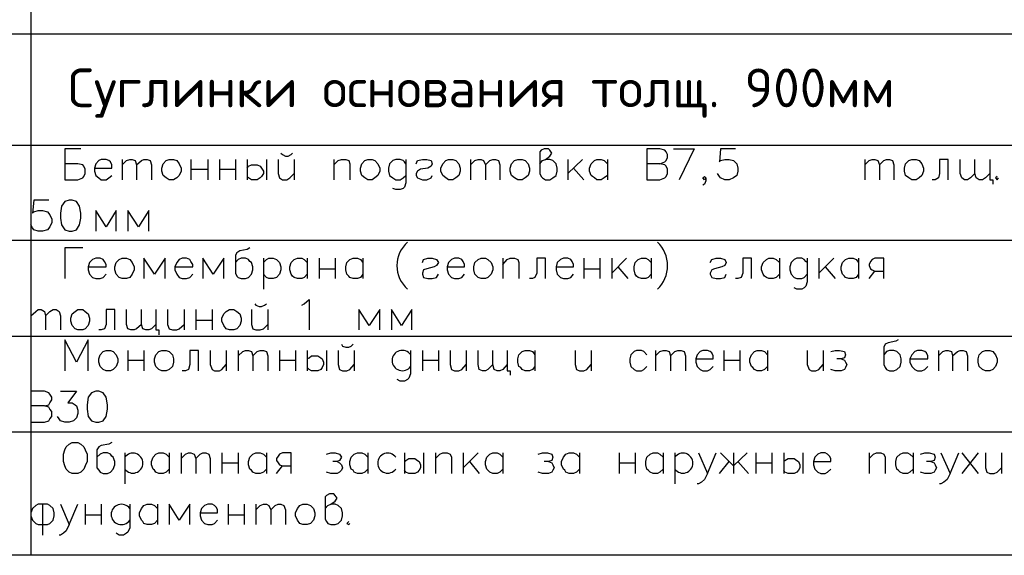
# Model space of a CAD drawing. Header units: millimetres. Extents: x -2765404 to 11272, y -239948 to 1313256.
# Tile 73 of 85: x -117608 to -110000, y -32438 to -28295. Entities that reach past the tile are written whole.
import ezdxf

# ---------------------------------------------------------------- set-up
doc = ezdxf.new("R2010")
doc.units = ezdxf.units.MM
doc.layers.add('PDF _0', color=7, linetype='Continuous')
doc.layers.add('PDF _Текст', color=7, linetype='Continuous')
doc.styles.add('PDF ISOCPEUR', font='isocpeur.ttf')

msp = doc.modelspace()

# ---------------------------------------------------------------- linework, layer by layer
at = {"layer": 'PDF _0', "lineweight": 25}
msp.add_line((-106885.2, -32438.1), (-119071.7, -32438.1), dxfattribs=at)
for points in [[(-117522.7, -25302.1), (-117522.7, -32438.1)], [(-119071.7, -28404.9), (-106885.2, -28404.9)], [(-119071.7, -29265.4), (-106885.2, -29265.4)], [(-117135.4, -29294.1), (-117259.8, -29294.1), (-117259.8, -29533.1), (-117159.4, -29533.1), (-117121.1, -29518.8), (-117111.5, -29509.2), (-117102, -29485.3), (-117102, -29451.9), (-117111.5, -29428), (-117121.1, -29418.4), (-117159.4, -29408.8), (-117259.8, -29408.8)], [(-115591.2, -29327.6), (-115576.9, -29337.1), (-115553, -29351.5), (-115533.9, -29351.5), (-115510, -29337.1), (-115500.4, -29327.6)], [(-113588, -29408.8), (-113568.9, -29384.9), (-113545, -29375.4), (-113511.5, -29351.5), (-113497.2, -29327.6), (-113511.5, -29303.7), (-113521.1, -29294.1), (-113554.6, -29294.1), (-113578.5, -29303.7), (-113588, -29318), (-113588, -29485.3), (-113578.5, -29509.2), (-113568.9, -29518.8), (-113545, -29533.1), (-113511.5, -29533.1), (-113487.6, -29518.8), (-113463.7, -29499.7), (-113454.2, -29466.2), (-113454.2, -29442.3), (-113463.7, -29408.8), (-113487.6, -29384.9), (-113511.5, -29375.4), (-113545, -29375.4)], [(-112660.5, -29408.8), (-112622.3, -29394.5), (-112612.7, -29384.9), (-112603.2, -29361), (-112603.2, -29337.1), (-112612.7, -29318), (-112622.3, -29303.7), (-112660.5, -29294.1), (-112760.9, -29294.1), (-112760.9, -29533.1), (-112660.5, -29533.1), (-112622.3, -29518.8), (-112612.7, -29509.2), (-112603.2, -29485.3), (-112603.2, -29451.9), (-112612.7, -29428), (-112622.3, -29418.4), (-112660.5, -29408.8), (-112760.9, -29408.8)], [(-112555.4, -29294.1), (-112397.6, -29294.1), (-112512.3, -29533.1)], [(-112077.3, -29294.1), (-112192, -29294.1), (-112201.6, -29394.5), (-112192, -29384.9), (-112158.6, -29375.4), (-112125.1, -29375.4), (-112091.6, -29384.9), (-112067.7, -29408.8), (-112058.2, -29442.3), (-112058.2, -29466.2), (-112067.7, -29499.7), (-112091.6, -29518.8), (-112125.1, -29533.1), (-112158.6, -29533.1), (-112192, -29518.8), (-112201.6, -29509.2), (-112215.9, -29485.3)], [(-117030.3, -29442.3), (-116896.4, -29442.3), (-116896.4, -29418.4), (-116906, -29394.5), (-116920.3, -29384.9), (-116939.4, -29375.4), (-116977.7, -29375.4), (-116996.8, -29384.9), (-117020.7, -29408.8), (-117030.3, -29442.3), (-117030.3, -29466.2), (-117020.7, -29499.7), (-116996.8, -29518.8), (-116977.7, -29533.1), (-116939.4, -29533.1), (-116920.3, -29518.8), (-116896.4, -29499.7)], [(-116815.1, -29375.4), (-116815.1, -29533.1)], [(-116815.1, -29418.4), (-116781.7, -29384.9), (-116757.8, -29375.4), (-116738.6, -29375.4), (-116714.7, -29384.9), (-116705.2, -29418.4), (-116705.2, -29533.1)], [(-116705.2, -29418.4), (-116666.9, -29384.9), (-116647.8, -29375.4), (-116623.9, -29375.4), (-116600, -29384.9), (-116590.4, -29418.4), (-116590.4, -29533.1)], [(-116284.5, -29375.4), (-116284.5, -29533.1)], [(-116155.4, -29375.4), (-116155.4, -29533.1)], [(-116064.5, -29375.4), (-116064.5, -29533.1)], [(-115940.2, -29375.4), (-115940.2, -29533.1)], [(-115849.4, -29375.4), (-115849.4, -29533.1)], [(-115849.4, -29442.3), (-115839.8, -29428), (-115815.9, -29418.4), (-115782.5, -29418.4), (-115772.9, -29418.4), (-115749, -29428), (-115739.4, -29442.3), (-115725.1, -29466.2), (-115725.1, -29485.3), (-115739.4, -29509.2), (-115749, -29518.8), (-115772.9, -29533.1), (-115815.9, -29533.1), (-115839.8, -29518.8), (-115849.4, -29509.2)], [(-115701.2, -29375.4), (-115701.2, -29533.1)], [(-115610.3, -29375.4), (-115610.3, -29485.3), (-115600.8, -29518.8), (-115576.9, -29533.1), (-115543.4, -29533.1), (-115519.5, -29518.8), (-115486, -29485.3)], [(-115486, -29375.4), (-115486, -29533.1)], [(-115180.1, -29375.4), (-115180.1, -29533.1)], [(-115180.1, -29418.4), (-115146.6, -29384.9), (-115122.7, -29375.4), (-115089.2, -29375.4), (-115065.3, -29384.9), (-115055.8, -29408.8), (-115055.8, -29533.1)], [(-114625.5, -29408.8), (-114635.1, -29394.5), (-114644.6, -29384.9), (-114668.5, -29375.4), (-114702, -29375.4), (-114725.9, -29384.9), (-114749.8, -29408.8), (-114759.4, -29442.3), (-114759.4, -29466.2), (-114749.8, -29499.7), (-114725.9, -29518.8), (-114702, -29533.1), (-114668.5, -29533.1), (-114644.6, -29518.8), (-114625.5, -29499.7)], [(-114625.5, -29375.4), (-114625.5, -29557), (-114635.1, -29590.5), (-114644.6, -29600.1), (-114668.5, -29609.6), (-114702, -29609.6), (-114725.9, -29600.1)], [(-114544.2, -29408.8), (-114534.7, -29384.9), (-114496.4, -29375.4), (-114462.9, -29375.4), (-114429.5, -29384.9), (-114419.9, -29408.8), (-114429.5, -29428), (-114453.4, -29442.3), (-114510.7, -29451.9), (-114534.7, -29466.2), (-114544.2, -29485.3), (-114544.2, -29499.7), (-114534.7, -29518.8), (-114496.4, -29533.1), (-114462.9, -29533.1), (-114429.5, -29518.8), (-114419.9, -29499.7)], [(-114123.5, -29375.4), (-114123.5, -29533.1)], [(-114123.5, -29418.4), (-114090, -29384.9), (-114066.1, -29375.4), (-114042.2, -29375.4), (-114023.1, -29384.9), (-114008.8, -29418.4), (-114008.8, -29533.1)], [(-114008.8, -29418.4), (-113975.3, -29384.9), (-113951.4, -29375.4), (-113932.3, -29375.4), (-113908.4, -29384.9), (-113898.8, -29418.4), (-113898.8, -29533.1)], [(-113372.9, -29375.4), (-113372.9, -29533.1)], [(-113258.2, -29375.4), (-113372.9, -29485.3)], [(-113329.9, -29442.3), (-113248.6, -29533.1)], [(-113066.9, -29499.7), (-113090.8, -29518.8), (-113114.7, -29533.1), (-113148.2, -29533.1), (-113167.3, -29518.8), (-113181.7, -29509.2), (-113191.2, -29499.7), (-113205.6, -29466.2), (-113205.6, -29442.3), (-113191.2, -29408.8), (-113167.3, -29384.9), (-113148.2, -29375.4), (-113114.7, -29375.4), (-113090.8, -29384.9), (-113066.9, -29408.8)], [(-113066.9, -29375.4), (-113066.9, -29533.1)], [(-111078.1, -29375.4), (-111078.1, -29533.1)], [(-111078.1, -29418.4), (-111044.6, -29384.9), (-111020.7, -29375.4), (-111001.6, -29375.4), (-110977.7, -29384.9), (-110963.3, -29418.4), (-110963.3, -29533.1)], [(-110963.3, -29418.4), (-110929.9, -29384.9), (-110910.7, -29375.4), (-110886.8, -29375.4), (-110862.9, -29384.9), (-110853.4, -29418.4), (-110853.4, -29533.1)], [(-110432.7, -29533.1), (-110432.7, -29375.4), (-110499.6, -29375.4), (-110499.6, -29485.3), (-110509.2, -29518.8), (-110533.1, -29533.1), (-110557, -29533.1)], [(-110227.1, -29485.3), (-110260.5, -29518.8), (-110284.5, -29533.1), (-110308.4, -29533.1), (-110327.5, -29518.8), (-110341.8, -29485.3), (-110341.8, -29375.4)], [(-110112.3, -29485.3), (-110145.8, -29518.8), (-110169.7, -29533.1), (-110193.6, -29533.1), (-110217.5, -29518.8), (-110227.1, -29485.3), (-110227.1, -29375.4)], [(-110112.3, -29375.4), (-110112.3, -29533.1), (-110088.4, -29533.1), (-110088.4, -29566.6)], [(-116284.5, -29451.9), (-116155.4, -29451.9)], [(-116064.5, -29451.9), (-115940.2, -29451.9)], [(-112306.8, -29518.8), (-112316.3, -29533.1), (-112330.7, -29518.8), (-112316.3, -29509.2), (-112306.8, -29518.8), (-112306.8, -29542.7), (-112316.3, -29566.6), (-112330.7, -29576.2)], [(-110055, -29509.2), (-110069.3, -29518.8), (-110055, -29533.1), (-110045.4, -29518.8)], [(-117384.1, -29690.9), (-117498.8, -29690.9), (-117508.4, -29791.3), (-117498.8, -29781.7), (-117465.3, -29772.2), (-117431.9, -29772.2), (-117393.6, -29781.7), (-117374.5, -29805.6), (-117360.1, -29839.1), (-117360.1, -29863), (-117374.5, -29896.5), (-117393.6, -29920.4), (-117431.9, -29929.9), (-117465.3, -29929.9), (-117498.8, -29920.4), (-117508.4, -29906), (-117522.7, -29882.1)], [(-116862.9, -29929.9), (-116862.9, -29772.2), (-116939.4, -29896.5), (-117020.7, -29772.2), (-117020.7, -29929.9)], [(-116609.6, -29929.9), (-116609.6, -29772.2), (-116690.8, -29896.5), (-116772.1, -29772.2), (-116772.1, -29929.9)], [(-119071.7, -30001.7), (-106885.2, -30001.7)], [(-117121.1, -30059), (-117259.8, -30059), (-117259.8, -30298.1)], [(-115830.3, -30059), (-115849.4, -30073.4), (-115906.8, -30082.9), (-115930.7, -30097.3), (-115940.2, -30116.4), (-115940.2, -30255), (-115930.7, -30279), (-115921.1, -30288.5), (-115897.2, -30298.1), (-115863.7, -30298.1), (-115839.8, -30288.5), (-115815.9, -30264.6), (-115806.4, -30231.1), (-115806.4, -30207.2), (-115815.9, -30173.8), (-115830.3, -30164.2), (-115839.8, -30149.9), (-115863.7, -30140.3), (-115897.2, -30140.3), (-115921.1, -30149.9), (-115940.2, -30173.8)], [(-117078.1, -30207.2), (-116939.4, -30207.2), (-116939.4, -30188.1), (-116953.8, -30164.2), (-116963.3, -30149.9), (-116987.2, -30140.3), (-117020.7, -30140.3), (-117044.6, -30149.9), (-117068.5, -30173.8), (-117078.1, -30207.2), (-117078.1, -30231.1), (-117068.5, -30264.6), (-117044.6, -30288.5), (-117020.7, -30298.1), (-116987.2, -30298.1), (-116963.3, -30288.5), (-116939.4, -30264.6)], [(-116485.2, -30298.1), (-116485.2, -30140.3), (-116566.5, -30264.6), (-116647.8, -30140.3), (-116647.8, -30298.1)], [(-116408.8, -30207.2), (-116270.1, -30207.2), (-116270.1, -30188.1), (-116284.5, -30164.2), (-116294, -30149.9), (-116317.9, -30140.3), (-116351.4, -30140.3), (-116375.3, -30149.9), (-116394.4, -30173.8), (-116408.8, -30207.2), (-116408.8, -30231.1), (-116394.4, -30264.6), (-116375.3, -30288.5), (-116351.4, -30298.1), (-116317.9, -30298.1), (-116294, -30288.5), (-116270.1, -30264.6)], [(-116031.1, -30298.1), (-116031.1, -30140.3), (-116112.3, -30264.6), (-116193.6, -30140.3), (-116193.6, -30298.1)], [(-115725.1, -30140.3), (-115725.1, -30379.4)], [(-115725.1, -30173.8), (-115701.2, -30149.9), (-115682.1, -30140.3), (-115648.6, -30140.3), (-115624.7, -30149.9), (-115600.8, -30173.8), (-115591.2, -30207.2), (-115591.2, -30231.1), (-115600.8, -30264.6), (-115624.7, -30288.5), (-115648.6, -30298.1), (-115682.1, -30298.1), (-115701.2, -30288.5), (-115725.1, -30264.6)], [(-115385.6, -30264.6), (-115409.6, -30288.5), (-115428.7, -30298.1), (-115462.1, -30298.1), (-115486, -30288.5), (-115500.4, -30279), (-115510, -30264.6), (-115519.5, -30231.1), (-115519.5, -30207.2), (-115510, -30173.8), (-115486, -30149.9), (-115462.1, -30140.3), (-115428.7, -30140.3), (-115409.6, -30149.9), (-115385.6, -30173.8)], [(-115385.6, -30140.3), (-115385.6, -30298.1)], [(-115294.8, -30140.3), (-115294.8, -30298.1)], [(-115170.5, -30140.3), (-115170.5, -30298.1)], [(-114955.4, -30264.6), (-114974.5, -30288.5), (-114998.4, -30298.1), (-115031.9, -30298.1), (-115055.8, -30288.5), (-115065.3, -30279), (-115079.7, -30264.6), (-115089.2, -30231.1), (-115089.2, -30207.2), (-115079.7, -30173.8), (-115055.8, -30149.9), (-115031.9, -30140.3), (-114998.4, -30140.3), (-114974.5, -30149.9), (-114955.4, -30173.8)], [(-114955.4, -30140.3), (-114955.4, -30298.1)], [(-114496.4, -30173.8), (-114486.8, -30149.9), (-114453.4, -30140.3), (-114419.9, -30140.3), (-114386.4, -30149.9), (-114372.1, -30173.8), (-114386.4, -30197.7), (-114405.6, -30207.2), (-114462.9, -30221.6), (-114486.8, -30231.1), (-114496.4, -30255), (-114496.4, -30264.6), (-114486.8, -30288.5), (-114453.4, -30298.1), (-114419.9, -30298.1), (-114386.4, -30288.5), (-114372.1, -30264.6)], [(-114305.2, -30207.2), (-114171.3, -30207.2), (-114171.3, -30188.1), (-114180.9, -30164.2), (-114190.4, -30149.9), (-114214.3, -30140.3), (-114247.8, -30140.3), (-114271.7, -30149.9), (-114295.6, -30173.8), (-114305.2, -30207.2), (-114305.2, -30231.1), (-114295.6, -30264.6), (-114271.7, -30288.5), (-114247.8, -30298.1), (-114214.3, -30298.1), (-114190.4, -30288.5), (-114171.3, -30264.6)], [(-113874.9, -30140.3), (-113874.9, -30298.1)], [(-113874.9, -30188.1), (-113841.4, -30149.9), (-113817.5, -30140.3), (-113784.1, -30140.3), (-113760.1, -30149.9), (-113750.6, -30173.8), (-113750.6, -30298.1)], [(-113545, -30298.1), (-113545, -30140.3), (-113611.9, -30140.3), (-113611.9, -30255), (-113626.3, -30288.5), (-113645.4, -30298.1), (-113669.3, -30298.1)], [(-113463.7, -30207.2), (-113329.9, -30207.2), (-113329.9, -30188.1), (-113339.4, -30164.2), (-113349, -30149.9), (-113372.9, -30140.3), (-113406.4, -30140.3), (-113430.3, -30149.9), (-113454.2, -30173.8), (-113463.7, -30207.2), (-113463.7, -30231.1), (-113454.2, -30264.6), (-113430.3, -30288.5), (-113406.4, -30298.1), (-113372.9, -30298.1), (-113349, -30288.5), (-113329.9, -30264.6)], [(-113248.6, -30140.3), (-113248.6, -30298.1)], [(-113124.3, -30140.3), (-113124.3, -30298.1)], [(-113033.5, -30140.3), (-113033.5, -30298.1)], [(-112918.7, -30140.3), (-113033.5, -30255)], [(-112727.5, -30264.6), (-112751.4, -30288.5), (-112770.5, -30298.1), (-112804, -30298.1), (-112827.9, -30288.5), (-112842.2, -30279), (-112851.8, -30264.6), (-112861.3, -30231.1), (-112861.3, -30207.2), (-112851.8, -30173.8), (-112827.9, -30149.9), (-112804, -30140.3), (-112770.5, -30140.3), (-112751.4, -30149.9), (-112727.5, -30173.8)], [(-112727.5, -30140.3), (-112727.5, -30298.1)], [(-112273.3, -30173.8), (-112259, -30149.9), (-112225.5, -30140.3), (-112192, -30140.3), (-112158.6, -30149.9), (-112149, -30173.8), (-112158.6, -30197.7), (-112182.5, -30207.2), (-112239.8, -30221.6), (-112259, -30231.1), (-112273.3, -30255), (-112273.3, -30264.6), (-112259, -30288.5), (-112225.5, -30298.1), (-112192, -30298.1), (-112158.6, -30288.5), (-112149, -30264.6)], [(-111953, -30298.1), (-111953, -30140.3), (-112019.9, -30140.3), (-112019.9, -30255), (-112034.3, -30288.5), (-112058.2, -30298.1), (-112077.3, -30298.1)], [(-111737.8, -30264.6), (-111761.7, -30288.5), (-111785.6, -30298.1), (-111819.1, -30298.1), (-111838.2, -30288.5), (-111852.6, -30279), (-111862.1, -30264.6), (-111876.5, -30231.1), (-111876.5, -30207.2), (-111862.1, -30173.8), (-111838.2, -30149.9), (-111819.1, -30140.3), (-111785.6, -30140.3), (-111761.7, -30149.9), (-111737.8, -30173.8)], [(-111737.8, -30140.3), (-111737.8, -30298.1)], [(-111522.7, -30173.8), (-111532.3, -30164.2), (-111546.6, -30149.9), (-111565.7, -30140.3), (-111604, -30140.3), (-111623.1, -30149.9), (-111647, -30173.8), (-111656.6, -30207.2), (-111656.6, -30231.1), (-111647, -30264.6), (-111623.1, -30288.5), (-111604, -30298.1), (-111565.7, -30298.1), (-111546.6, -30288.5), (-111522.7, -30264.6)], [(-111522.7, -30140.3), (-111522.7, -30322), (-111532.3, -30355.4), (-111546.6, -30369.8), (-111565.7, -30379.4), (-111604, -30379.4), (-111623.1, -30369.8)], [(-111431.9, -30140.3), (-111431.9, -30298.1)], [(-111317.1, -30140.3), (-111431.9, -30255)], [(-111125.9, -30264.6), (-111145, -30288.5), (-111168.9, -30298.1), (-111202.4, -30298.1), (-111226.3, -30288.5), (-111235.8, -30279), (-111250.2, -30264.6), (-111259.8, -30231.1), (-111259.8, -30207.2), (-111250.2, -30173.8), (-111226.3, -30149.9), (-111202.4, -30140.3), (-111168.9, -30140.3), (-111145, -30149.9), (-111125.9, -30173.8)], [(-111125.9, -30140.3), (-111125.9, -30298.1)], [(-110929.9, -30298.1), (-110929.9, -30140.3), (-111001.6, -30140.3), (-111020.7, -30149.9), (-111035, -30164.2), (-111044.6, -30188.1), (-111044.6, -30197.7), (-111035, -30221.6), (-111020.7, -30231.1), (-111001.6, -30240.7), (-110929.9, -30240.7)], [(-115294.8, -30221.6), (-115170.5, -30221.6)], [(-113248.6, -30221.6), (-113124.3, -30221.6)], [(-112985.6, -30207.2), (-112909.2, -30298.1)], [(-111384.1, -30207.2), (-111307.6, -30298.1)], [(-111044.6, -30298.1), (-111001.6, -30240.7)], [(-115792, -30494.1), (-115782.5, -30503.7), (-115758.6, -30513.2), (-115739.4, -30513.2), (-115715.5, -30503.7), (-115701.2, -30494.1)], [(-115428.7, -30503.7), (-115409.6, -30494.1), (-115371.3, -30460.6), (-115371.3, -30694.9)], [(-117522.7, -30537.1), (-117522.7, -30694.9)], [(-117522.7, -30584.9), (-117484.5, -30551.5), (-117465.3, -30537.1), (-117441.4, -30537.1), (-117417.5, -30551.5), (-117408, -30584.9), (-117408, -30694.9)], [(-117408, -30584.9), (-117374.5, -30551.5), (-117350.6, -30537.1), (-117326.7, -30537.1), (-117302.8, -30551.5), (-117293.2, -30584.9), (-117293.2, -30694.9)], [(-116872.5, -30694.9), (-116872.5, -30537.1), (-116939.4, -30537.1), (-116939.4, -30651.9), (-116953.8, -30685.3), (-116977.7, -30694.9), (-116996.8, -30694.9)], [(-116666.9, -30651.9), (-116705.2, -30685.3), (-116724.3, -30694.9), (-116748.2, -30694.9), (-116772.1, -30685.3), (-116781.7, -30651.9), (-116781.7, -30537.1)], [(-116557, -30651.9), (-116590.4, -30685.3), (-116609.6, -30694.9), (-116633.5, -30694.9), (-116657.4, -30685.3), (-116666.9, -30651.9), (-116666.9, -30537.1)], [(-116557, -30537.1), (-116557, -30694.9), (-116533.1, -30694.9), (-116533.1, -30733.1)], [(-116466.1, -30537.1), (-116466.1, -30651.9), (-116451.8, -30685.3), (-116427.9, -30694.9), (-116394.4, -30694.9), (-116375.3, -30685.3), (-116337, -30651.9)], [(-116337, -30537.1), (-116337, -30694.9)], [(-116246.2, -30537.1), (-116246.2, -30694.9)], [(-116121.9, -30537.1), (-116121.9, -30694.9)], [(-115815.9, -30537.1), (-115815.9, -30651.9), (-115806.4, -30685.3), (-115782.5, -30694.9), (-115749, -30694.9), (-115725.1, -30685.3), (-115691.6, -30651.9)], [(-115691.6, -30537.1), (-115691.6, -30694.9)], [(-114826.3, -30694.9), (-114826.3, -30537.1), (-114907.6, -30661.4), (-114988.8, -30537.1), (-114988.8, -30694.9)], [(-114577.7, -30694.9), (-114577.7, -30537.1), (-114659, -30661.4), (-114735.4, -30537.1), (-114735.4, -30694.9)], [(-116246.2, -30618.4), (-116121.9, -30618.4)], [(-119071.7, -30742.7), (-106885.2, -30742.7)], [(-117078.1, -31010.4), (-117078.1, -30771.4), (-117168.9, -30943.5), (-117259.8, -30771.4), (-117259.8, -31010.4)], [(-115122.7, -30804.9), (-115113.1, -30819.2), (-115089.2, -30828.8), (-115065.3, -30828.8), (-115046.2, -30819.2), (-115031.9, -30804.9)], [(-110819.9, -30771.4), (-110839, -30780.9), (-110896.4, -30795.3), (-110920.3, -30804.9), (-110929.9, -30828.8), (-110929.9, -30962.6), (-110920.3, -30986.5), (-110910.7, -31000.9), (-110886.8, -31010.4), (-110853.4, -31010.4), (-110829.5, -31000.9), (-110805.6, -30977), (-110796, -30943.5), (-110796, -30919.6), (-110805.6, -30886.1), (-110819.9, -30871.8), (-110829.5, -30862.2), (-110853.4, -30852.7), (-110886.8, -30852.7), (-110910.7, -30862.2), (-110929.9, -30886.1)], [(-116772.1, -30852.7), (-116772.1, -31010.4)], [(-116647.8, -30852.7), (-116647.8, -31010.4)], [(-116227.1, -31010.4), (-116227.1, -30852.7), (-116294, -30852.7), (-116294, -30962.6), (-116303.6, -31000.9), (-116327.5, -31010.4), (-116351.4, -31010.4)], [(-116136.2, -30852.7), (-116136.2, -30962.6), (-116121.9, -31000.9), (-116102.8, -31010.4), (-116064.5, -31010.4), (-116045.4, -31000.9), (-116011.9, -30962.6)], [(-116011.9, -30852.7), (-116011.9, -31010.4)], [(-115921.1, -30852.7), (-115921.1, -31010.4)], [(-115921.1, -30895.7), (-115882.9, -30862.2), (-115863.7, -30852.7), (-115839.8, -30852.7), (-115815.9, -30862.2), (-115806.4, -30895.7), (-115806.4, -31010.4)], [(-115806.4, -30895.7), (-115772.9, -30862.2), (-115749, -30852.7), (-115725.1, -30852.7), (-115701.2, -30862.2), (-115691.6, -30895.7), (-115691.6, -31010.4)], [(-115600.8, -30852.7), (-115600.8, -31010.4)], [(-115476.5, -30852.7), (-115476.5, -31010.4)], [(-115385.6, -30852.7), (-115385.6, -31010.4)], [(-115237.4, -30852.7), (-115237.4, -31010.4)], [(-115146.6, -30852.7), (-115146.6, -30962.6), (-115137, -31000.9), (-115113.1, -31010.4), (-115079.7, -31010.4), (-115055.8, -31000.9), (-115022.3, -30962.6)], [(-115022.3, -30852.7), (-115022.3, -31010.4)], [(-114587.2, -30852.7), (-114587.2, -31034.3), (-114601.6, -31067.8), (-114611.1, -31077.4), (-114635.1, -31091.7), (-114668.5, -31091.7), (-114692.4, -31077.4)], [(-114496.4, -30852.7), (-114496.4, -31010.4)], [(-114372.1, -30852.7), (-114372.1, -31010.4)], [(-114281.3, -30852.7), (-114281.3, -30962.6), (-114271.7, -31000.9), (-114247.8, -31010.4), (-114214.3, -31010.4), (-114190.4, -31000.9), (-114157, -30962.6)], [(-114157, -30852.7), (-114157, -31010.4)], [(-113951.4, -30962.6), (-113989.6, -31000.9), (-114008.8, -31010.4), (-114032.7, -31010.4), (-114056.6, -31000.9), (-114066.1, -30962.6), (-114066.1, -30852.7)], [(-113841.4, -30962.6), (-113874.9, -31000.9), (-113898.8, -31010.4), (-113917.9, -31010.4), (-113941.8, -31000.9), (-113951.4, -30962.6), (-113951.4, -30852.7)], [(-113841.4, -30852.7), (-113841.4, -31010.4), (-113817.5, -31010.4), (-113817.5, -31043.9)], [(-113626.3, -30977), (-113645.4, -31000.9), (-113669.3, -31010.4), (-113702.8, -31010.4), (-113726.7, -31000.9), (-113736.2, -30986.5), (-113750.6, -30977), (-113760.1, -30943.5), (-113760.1, -30919.6), (-113750.6, -30886.1), (-113726.7, -30862.2), (-113702.8, -30852.7), (-113669.3, -30852.7), (-113645.4, -30862.2), (-113626.3, -30886.1)], [(-113626.3, -30852.7), (-113626.3, -31010.4)], [(-113315.5, -30852.7), (-113315.5, -30962.6), (-113306, -31000.9), (-113282.1, -31010.4), (-113248.6, -31010.4), (-113224.7, -31000.9), (-113191.2, -30962.6)], [(-113191.2, -30852.7), (-113191.2, -31010.4)], [(-112760.9, -30886.1), (-112784.9, -30862.2), (-112804, -30852.7), (-112842.2, -30852.7), (-112861.3, -30862.2), (-112885.2, -30886.1), (-112894.8, -30919.6), (-112894.8, -30943.5), (-112885.2, -30977), (-112861.3, -31000.9), (-112842.2, -31010.4), (-112804, -31010.4), (-112784.9, -31000.9), (-112760.9, -30977)], [(-112694, -30852.7), (-112694, -31010.4)], [(-112694, -30895.7), (-112660.5, -30862.2), (-112636.6, -30852.7), (-112612.7, -30852.7), (-112588.8, -30862.2), (-112579.3, -30895.7), (-112579.3, -31010.4)], [(-112579.3, -30895.7), (-112545.8, -30862.2), (-112521.9, -30852.7), (-112498, -30852.7), (-112474.1, -30862.2), (-112464.5, -30895.7), (-112464.5, -31010.4)], [(-112383.3, -30919.6), (-112249.4, -30919.6), (-112249.4, -30895.7), (-112259, -30871.8), (-112273.3, -30862.2), (-112292.4, -30852.7), (-112330.7, -30852.7), (-112349.8, -30862.2), (-112373.7, -30886.1), (-112383.3, -30919.6), (-112383.3, -30943.5), (-112373.7, -30977), (-112349.8, -31000.9), (-112330.7, -31010.4), (-112292.4, -31010.4), (-112273.3, -31000.9), (-112249.4, -30977)], [(-112168.1, -30852.7), (-112168.1, -31010.4)], [(-112043.8, -30852.7), (-112043.8, -31010.4)], [(-111828.7, -30977), (-111852.6, -31000.9), (-111876.5, -31010.4), (-111910, -31010.4), (-111929.1, -31000.9), (-111943.4, -30986.5), (-111953, -30977), (-111967.3, -30943.5), (-111967.3, -30919.6), (-111953, -30886.1), (-111929.1, -30862.2), (-111910, -30852.7), (-111876.5, -30852.7), (-111852.6, -30862.2), (-111828.7, -30886.1)], [(-111828.7, -30852.7), (-111828.7, -31010.4)], [(-111522.7, -30852.7), (-111522.7, -30962.6), (-111508.4, -31000.9), (-111489.2, -31010.4), (-111455.8, -31010.4), (-111431.9, -31000.9), (-111398.4, -30962.6)], [(-111398.4, -30852.7), (-111398.4, -31010.4)], [(-111341, -30862.2), (-111307.6, -30852.7), (-111274.1, -30852.7), (-111235.8, -30862.2), (-111226.3, -30886.1), (-111235.8, -30910), (-111259.8, -30919.6), (-111293.2, -30919.6)], [(-110729.1, -30919.6), (-110590.4, -30919.6), (-110590.4, -30895.7), (-110600, -30871.8), (-110614.3, -30862.2), (-110638.2, -30852.7), (-110671.7, -30852.7), (-110690.8, -30862.2), (-110714.7, -30886.1), (-110729.1, -30919.6), (-110729.1, -30943.5), (-110714.7, -30977), (-110690.8, -31000.9), (-110671.7, -31010.4), (-110638.2, -31010.4), (-110614.3, -31000.9), (-110590.4, -30977)], [(-110509.2, -30852.7), (-110509.2, -31010.4)], [(-110509.2, -30895.7), (-110475.7, -30862.2), (-110451.8, -30852.7), (-110432.7, -30852.7), (-110408.8, -30862.2), (-110399.2, -30895.7), (-110399.2, -31010.4)], [(-110399.2, -30895.7), (-110360.9, -30862.2), (-110341.8, -30852.7), (-110317.9, -30852.7), (-110294, -30862.2), (-110284.5, -30895.7), (-110284.5, -31010.4)], [(-116772.1, -30929.2), (-116647.8, -30929.2)], [(-115600.8, -30929.2), (-115476.5, -30929.2)], [(-115385.6, -30919.6), (-115371.3, -30910), (-115352.2, -30895.7), (-115318.7, -30895.7), (-115304.4, -30895.7), (-115280.5, -30910), (-115270.9, -30919.6), (-115261.3, -30943.5), (-115261.3, -30962.6), (-115270.9, -30986.5), (-115280.5, -31000.9), (-115304.4, -31010.4), (-115352.2, -31010.4), (-115371.3, -31000.9), (-115385.6, -30986.5)], [(-114496.4, -30929.2), (-114372.1, -30929.2)], [(-112168.1, -30929.2), (-112043.8, -30929.2)], [(-111259.8, -30919.6), (-111235.8, -30929.2), (-111226.3, -30943.5), (-111216.7, -30962.6), (-111226.3, -30986.5), (-111235.8, -31000.9), (-111259.8, -31010.4), (-111307.6, -31010.4), (-111341, -31000.9)], [(-117417.5, -31282.9), (-117384.1, -31273.4), (-117374.5, -31259), (-117360.1, -31235.1), (-117360.1, -31216), (-117374.5, -31192.1), (-117384.1, -31182.5), (-117417.5, -31168.2), (-117522.7, -31168.2), (-117522.7, -31407.2), (-117417.5, -31407.2), (-117384.1, -31397.7), (-117374.5, -31383.3), (-117360.1, -31364.2), (-117360.1, -31326), (-117374.5, -31306.8), (-117384.1, -31292.5), (-117417.5, -31282.9), (-117522.7, -31282.9)], [(-117293.2, -31168.2), (-117168.9, -31168.2), (-117235.8, -31259), (-117202.4, -31259), (-117178.5, -31273.4), (-117168.9, -31282.9), (-117159.4, -31316.4), (-117159.4, -31340.3), (-117168.9, -31373.8), (-117192.8, -31397.7), (-117226.3, -31407.2), (-117259.8, -31407.2), (-117293.2, -31397.7), (-117302.8, -31383.3), (-117317.1, -31364.2)], [(-119071.7, -31483.7), (-106885.2, -31483.7)], [(-116896.4, -31565), (-116920.3, -31579.4), (-116977.7, -31588.9), (-116996.8, -31598.5), (-117011.1, -31622.4), (-117011.1, -31761), (-116996.8, -31780.1), (-116987.2, -31794.5), (-116963.3, -31804.1), (-116929.9, -31804.1), (-116906, -31794.5), (-116886.8, -31770.6), (-116872.5, -31737.1), (-116872.5, -31713.2), (-116886.8, -31679.8), (-116896.4, -31670.2), (-116906, -31655.8), (-116929.9, -31646.3), (-116963.3, -31646.3), (-116987.2, -31655.8), (-117011.1, -31679.8)], [(-116796, -31646.3), (-116796, -31885.3)], [(-116451.8, -31770.6), (-116475.7, -31794.5), (-116499.6, -31804.1), (-116533.1, -31804.1), (-116557, -31794.5), (-116566.5, -31780.1), (-116576.1, -31770.6), (-116590.4, -31737.1), (-116590.4, -31713.2), (-116576.1, -31679.8), (-116557, -31655.8), (-116533.1, -31646.3), (-116499.6, -31646.3), (-116475.7, -31655.8), (-116451.8, -31679.8)], [(-116451.8, -31646.3), (-116451.8, -31804.1)], [(-116360.9, -31646.3), (-116360.9, -31804.1)], [(-116360.9, -31689.3), (-116327.5, -31655.8), (-116303.6, -31646.3), (-116284.5, -31646.3), (-116260.5, -31655.8), (-116246.2, -31689.3), (-116246.2, -31804.1)], [(-116246.2, -31689.3), (-116212.7, -31655.8), (-116193.6, -31646.3), (-116169.7, -31646.3), (-116145.8, -31655.8), (-116136.2, -31689.3), (-116136.2, -31804.1)], [(-116045.4, -31646.3), (-116045.4, -31804.1)], [(-115921.1, -31646.3), (-115921.1, -31804.1)], [(-115701.2, -31770.6), (-115725.1, -31794.5), (-115749, -31804.1), (-115782.5, -31804.1), (-115806.4, -31794.5), (-115815.9, -31780.1), (-115830.3, -31770.6), (-115839.8, -31737.1), (-115839.8, -31713.2), (-115830.3, -31679.8), (-115806.4, -31655.8), (-115782.5, -31646.3), (-115749, -31646.3), (-115725.1, -31655.8), (-115701.2, -31679.8)], [(-115701.2, -31646.3), (-115701.2, -31804.1)], [(-115510, -31804.1), (-115510, -31646.3), (-115576.9, -31646.3), (-115600.8, -31655.8), (-115610.3, -31670.2), (-115624.7, -31689.3), (-115624.7, -31703.7), (-115610.3, -31722.8), (-115600.8, -31737.1), (-115576.9, -31746.7), (-115510, -31746.7)], [(-115237.4, -31655.8), (-115204, -31646.3), (-115170.5, -31646.3), (-115137, -31655.8), (-115122.7, -31679.8), (-115137, -31703.7), (-115156.2, -31713.2), (-115189.6, -31713.2)], [(-114917.1, -31770.6), (-114941, -31794.5), (-114964.9, -31804.1), (-114998.4, -31804.1), (-115022.3, -31794.5), (-115031.9, -31780.1), (-115046.2, -31770.6), (-115055.8, -31737.1), (-115055.8, -31713.2), (-115046.2, -31679.8), (-115022.3, -31655.8), (-114998.4, -31646.3), (-114964.9, -31646.3), (-114941, -31655.8), (-114917.1, -31679.8)], [(-114917.1, -31646.3), (-114917.1, -31804.1)], [(-114635.1, -31646.3), (-114635.1, -31804.1)], [(-114486.8, -31646.3), (-114486.8, -31804.1)], [(-114396, -31646.3), (-114396, -31804.1)], [(-114396, -31689.3), (-114362.5, -31655.8), (-114338.6, -31646.3), (-114305.2, -31646.3), (-114281.3, -31655.8), (-114271.7, -31679.8), (-114271.7, -31804.1)], [(-114180.9, -31646.3), (-114180.9, -31804.1)], [(-114066.1, -31646.3), (-114180.9, -31761)], [(-113874.9, -31770.6), (-113898.8, -31794.5), (-113917.9, -31804.1), (-113951.4, -31804.1), (-113975.3, -31794.5), (-113989.6, -31780.1), (-113999.2, -31770.6), (-114008.8, -31737.1), (-114008.8, -31713.2), (-113999.2, -31679.8), (-113975.3, -31655.8), (-113951.4, -31646.3), (-113917.9, -31646.3), (-113898.8, -31655.8), (-113874.9, -31679.8)], [(-113874.9, -31646.3), (-113874.9, -31804.1)], [(-113602.4, -31655.8), (-113568.9, -31646.3), (-113530.7, -31646.3), (-113497.2, -31655.8), (-113487.6, -31679.8), (-113497.2, -31703.7), (-113521.1, -31713.2), (-113554.6, -31713.2)], [(-113282.1, -31770.6), (-113306, -31794.5), (-113329.9, -31804.1), (-113363.3, -31804.1), (-113387.2, -31794.5), (-113396.8, -31780.1), (-113406.4, -31770.6), (-113420.7, -31737.1), (-113420.7, -31713.2), (-113406.4, -31679.8), (-113387.2, -31655.8), (-113363.3, -31646.3), (-113329.9, -31646.3), (-113306, -31655.8), (-113282.1, -31679.8)], [(-113282.1, -31646.3), (-113282.1, -31804.1)], [(-112976.1, -31646.3), (-112976.1, -31804.1)], [(-112851.8, -31646.3), (-112851.8, -31804.1)], [(-112636.6, -31770.6), (-112660.5, -31794.5), (-112679.7, -31804.1), (-112713.1, -31804.1), (-112737, -31794.5), (-112751.4, -31780.1), (-112760.9, -31770.6), (-112770.5, -31737.1), (-112770.5, -31713.2), (-112760.9, -31679.8), (-112737, -31655.8), (-112713.1, -31646.3), (-112679.7, -31646.3), (-112660.5, -31655.8), (-112636.6, -31679.8)], [(-112636.6, -31646.3), (-112636.6, -31804.1)], [(-112545.8, -31646.3), (-112545.8, -31885.3)], [(-112364.1, -31646.3), (-112292.4, -31804.1), (-112225.5, -31646.3)], [(-111986.4, -31646.3), (-112091.6, -31746.7), (-112192, -31646.3)], [(-112091.6, -31646.3), (-112091.6, -31804.1)], [(-111919.5, -31646.3), (-111919.5, -31804.1)], [(-111795.2, -31646.3), (-111795.2, -31804.1)], [(-111704.4, -31646.3), (-111704.4, -31804.1)], [(-111556.2, -31646.3), (-111556.2, -31804.1)], [(-111474.9, -31713.2), (-111341, -31713.2), (-111341, -31689.3), (-111350.6, -31670.2), (-111364.9, -31655.8), (-111384.1, -31646.3), (-111417.5, -31646.3), (-111441.4, -31655.8), (-111465.3, -31679.8), (-111474.9, -31713.2), (-111474.9, -31737.1), (-111465.3, -31770.6), (-111441.4, -31794.5), (-111417.5, -31804.1), (-111384.1, -31804.1), (-111364.9, -31794.5), (-111341, -31770.6)], [(-111044.6, -31646.3), (-111044.6, -31804.1)], [(-111044.6, -31689.3), (-111011.1, -31655.8), (-110987.2, -31646.3), (-110953.8, -31646.3), (-110929.9, -31655.8), (-110920.3, -31679.8), (-110920.3, -31804.1)], [(-110705.2, -31770.6), (-110729.1, -31794.5), (-110748.2, -31804.1), (-110781.7, -31804.1), (-110805.6, -31794.5), (-110819.9, -31780.1), (-110829.5, -31770.6), (-110839, -31737.1), (-110839, -31713.2), (-110829.5, -31679.8), (-110805.6, -31655.8), (-110781.7, -31646.3), (-110748.2, -31646.3), (-110729.1, -31655.8), (-110705.2, -31679.8)], [(-110705.2, -31646.3), (-110705.2, -31804.1)], [(-110647.8, -31655.8), (-110614.3, -31646.3), (-110580.9, -31646.3), (-110542.6, -31655.8), (-110533.1, -31679.8), (-110542.6, -31703.7), (-110566.5, -31713.2), (-110600, -31713.2)], [(-110490, -31646.3), (-110418.3, -31804.1), (-110351.4, -31646.3)], [(-110327.5, -31646.3), (-110203.2, -31804.1)], [(-110203.2, -31646.3), (-110327.5, -31804.1)], [(-110145.8, -31646.3), (-110145.8, -31761), (-110136.2, -31794.5), (-110112.3, -31804.1), (-110078.9, -31804.1), (-110055, -31794.5), (-110021.5, -31761)], [(-110021.5, -31646.3), (-110021.5, -31804.1)], [(-116045.4, -31722.8), (-115921.1, -31722.8)], [(-115156.2, -31713.2), (-115137, -31722.8), (-115122.7, -31737.1), (-115113.1, -31761), (-115122.7, -31780.1), (-115137, -31794.5), (-115156.2, -31804.1), (-115204, -31804.1), (-115237.4, -31794.5)], [(-114635.1, -31713.2), (-114625.5, -31703.7), (-114601.6, -31689.3), (-114568.1, -31689.3), (-114553.8, -31689.3), (-114534.7, -31703.7), (-114520.3, -31713.2), (-114510.7, -31737.1), (-114510.7, -31761), (-114520.3, -31780.1), (-114534.7, -31794.5), (-114553.8, -31804.1), (-114601.6, -31804.1), (-114625.5, -31794.5), (-114635.1, -31780.1)], [(-114133.1, -31713.2), (-114056.6, -31804.1)], [(-113521.1, -31713.2), (-113497.2, -31722.8), (-113487.6, -31737.1), (-113478.1, -31761), (-113487.6, -31780.1), (-113497.2, -31794.5), (-113521.1, -31804.1), (-113568.9, -31804.1), (-113602.4, -31794.5)], [(-112976.1, -31722.8), (-112851.8, -31722.8)], [(-112201.6, -31804.1), (-112125.1, -31713.2)], [(-112058.2, -31713.2), (-111976.9, -31804.1)], [(-111919.5, -31722.8), (-111795.2, -31722.8)], [(-111704.4, -31713.2), (-111694.8, -31703.7), (-111670.9, -31689.3), (-111637.4, -31689.3), (-111623.1, -31689.3), (-111604, -31703.7), (-111589.6, -31713.2), (-111580.1, -31737.1), (-111580.1, -31761), (-111589.6, -31780.1), (-111604, -31794.5), (-111623.1, -31804.1), (-111670.9, -31804.1), (-111694.8, -31794.5), (-111704.4, -31780.1)], [(-110566.5, -31713.2), (-110542.6, -31722.8), (-110533.1, -31737.1), (-110523.5, -31761), (-110533.1, -31780.1), (-110542.6, -31794.5), (-110566.5, -31804.1), (-110614.3, -31804.1), (-110647.8, -31794.5)], [(-115624.7, -31804.1), (-115576.9, -31746.7)], [(-112292.4, -31804.1), (-112316.3, -31851.9), (-112340.2, -31871), (-112364.1, -31885.3), (-112373.7, -31885.3)], [(-110418.3, -31804.1), (-110442.2, -31851.9), (-110466.1, -31871), (-110490, -31885.3), (-110499.6, -31885.3)], [(-115247, -32076.6), (-115227.9, -32052.7), (-115204, -32043.1), (-115170.5, -32019.2), (-115156.2, -31995.3), (-115170.5, -31976.2), (-115180.1, -31961.8), (-115213.5, -31961.8), (-115237.4, -31976.2), (-115247, -31985.7), (-115247, -32157.8), (-115237.4, -32177), (-115227.9, -32191.3), (-115204, -32200.9), (-115170.5, -32200.9), (-115146.6, -32191.3), (-115122.7, -32167.4), (-115113.1, -32133.9), (-115113.1, -32110), (-115122.7, -32076.6), (-115146.6, -32052.7), (-115170.5, -32043.1), (-115204, -32043.1)], [(-117431.9, -32043.1), (-117431.9, -32282.1)], [(-117293.2, -32043.1), (-117226.3, -32200.9), (-117159.4, -32043.1)], [(-117102, -32043.1), (-117102, -32200.9)], [(-116977.7, -32043.1), (-116977.7, -32200.9)], [(-116757.8, -32043.1), (-116757.8, -32224.8), (-116772.1, -32258.2), (-116781.7, -32267.8), (-116805.6, -32282.1), (-116839, -32282.1), (-116862.9, -32267.8)], [(-116542.6, -32167.4), (-116566.5, -32191.3), (-116590.4, -32200.9), (-116623.9, -32200.9), (-116647.8, -32191.3), (-116657.4, -32177), (-116666.9, -32167.4), (-116681.3, -32133.9), (-116681.3, -32110), (-116666.9, -32076.6), (-116647.8, -32052.7), (-116623.9, -32043.1), (-116590.4, -32043.1), (-116566.5, -32052.7), (-116542.6, -32076.6)], [(-116542.6, -32043.1), (-116542.6, -32200.9)], [(-116294, -32200.9), (-116294, -32043.1), (-116375.3, -32167.4), (-116451.8, -32043.1), (-116451.8, -32200.9)], [(-116212.7, -32110), (-116078.9, -32110), (-116078.9, -32086.1), (-116088.4, -32067), (-116102.8, -32052.7), (-116121.9, -32043.1), (-116155.4, -32043.1), (-116179.3, -32052.7), (-116203.2, -32076.6), (-116212.7, -32110), (-116212.7, -32133.9), (-116203.2, -32167.4), (-116179.3, -32191.3), (-116155.4, -32200.9), (-116121.9, -32200.9), (-116102.8, -32191.3), (-116078.9, -32167.4)], [(-115997.6, -32043.1), (-115997.6, -32200.9)], [(-115873.3, -32043.1), (-115873.3, -32200.9)], [(-115782.5, -32043.1), (-115782.5, -32200.9)], [(-115782.5, -32086.1), (-115749, -32052.7), (-115725.1, -32043.1), (-115701.2, -32043.1), (-115682.1, -32052.7), (-115667.7, -32086.1), (-115667.7, -32200.9)], [(-115667.7, -32086.1), (-115634.3, -32052.7), (-115610.3, -32043.1), (-115591.2, -32043.1), (-115567.3, -32052.7), (-115553, -32086.1), (-115553, -32200.9)], [(-117102, -32124.4), (-116977.7, -32124.4)], [(-115997.6, -32124.4), (-115873.3, -32124.4)], [(-115065.3, -32177), (-115079.7, -32191.3), (-115065.3, -32200.9), (-115055.8, -32191.3)], [(-117226.3, -32200.9), (-117250.2, -32248.7), (-117269.3, -32267.8), (-117293.2, -32282.1), (-117302.8, -32282.1)]]:
    msp.add_lwpolyline(points, dxfattribs=at)
for points in [[(-116451.8, -29375.4), (-116418.3, -29375.4), (-116394.4, -29384.9), (-116375.3, -29408.8), (-116360.9, -29442.3), (-116360.9, -29466.2), (-116375.3, -29499.7), (-116394.4, -29518.8), (-116418.3, -29533.1), (-116451.8, -29533.1), (-116475.7, -29518.8), (-116499.6, -29499.7), (-116509.2, -29466.2), (-116509.2, -29442.3), (-116499.6, -29408.8), (-116475.7, -29384.9)], [(-114917.1, -29375.4), (-114883.7, -29375.4), (-114864.5, -29384.9), (-114840.6, -29408.8), (-114826.3, -29442.3), (-114826.3, -29466.2), (-114840.6, -29499.7), (-114864.5, -29518.8), (-114883.7, -29533.1), (-114917.1, -29533.1), (-114941, -29518.8), (-114964.9, -29499.7), (-114974.5, -29466.2), (-114974.5, -29442.3), (-114964.9, -29408.8), (-114941, -29384.9)], [(-114295.6, -29375.4), (-114262.1, -29375.4), (-114238.2, -29384.9), (-114214.3, -29408.8), (-114204.8, -29442.3), (-114204.8, -29466.2), (-114214.3, -29499.7), (-114238.2, -29518.8), (-114262.1, -29533.1), (-114295.6, -29533.1), (-114314.7, -29518.8), (-114338.6, -29499.7), (-114353, -29466.2), (-114353, -29442.3), (-114338.6, -29408.8), (-114314.7, -29384.9)], [(-113760.1, -29375.4), (-113726.7, -29375.4), (-113702.8, -29384.9), (-113678.9, -29408.8), (-113669.3, -29442.3), (-113669.3, -29466.2), (-113678.9, -29499.7), (-113702.8, -29518.8), (-113726.7, -29533.1), (-113760.1, -29533.1), (-113784.1, -29518.8), (-113808, -29499.7), (-113817.5, -29466.2), (-113817.5, -29442.3), (-113808, -29408.8), (-113784.1, -29384.9)], [(-110714.7, -29375.4), (-110681.3, -29375.4), (-110657.4, -29384.9), (-110638.2, -29408.8), (-110623.9, -29442.3), (-110623.9, -29466.2), (-110638.2, -29499.7), (-110657.4, -29518.8), (-110681.3, -29533.1), (-110714.7, -29533.1), (-110738.6, -29518.8), (-110762.5, -29499.7), (-110772.1, -29466.2), (-110772.1, -29442.3), (-110762.5, -29408.8), (-110738.6, -29384.9)], [(-117226.3, -29690.9), (-117259.8, -29700.5), (-117283.7, -29738.7), (-117293.2, -29791.3), (-117293.2, -29829.6), (-117283.7, -29882.1), (-117259.8, -29920.4), (-117226.3, -29929.9), (-117202.4, -29929.9), (-117168.9, -29920.4), (-117145, -29882.1), (-117135.4, -29829.6), (-117135.4, -29791.3), (-117145, -29738.7), (-117168.9, -29700.5), (-117202.4, -29690.9)], [(-116815.1, -30140.3), (-116781.7, -30140.3), (-116757.8, -30149.9), (-116738.6, -30173.8), (-116724.3, -30207.2), (-116724.3, -30231.1), (-116738.6, -30264.6), (-116757.8, -30288.5), (-116781.7, -30298.1), (-116815.1, -30298.1), (-116839, -30288.5), (-116862.9, -30264.6), (-116872.5, -30231.1), (-116872.5, -30207.2), (-116862.9, -30173.8), (-116839, -30149.9)], [(-114042.2, -30140.3), (-114008.8, -30140.3), (-113989.6, -30149.9), (-113965.7, -30173.8), (-113951.4, -30207.2), (-113951.4, -30231.1), (-113965.7, -30264.6), (-113989.6, -30288.5), (-114008.8, -30298.1), (-114042.2, -30298.1), (-114066.1, -30288.5), (-114090, -30264.6), (-114099.6, -30231.1), (-114099.6, -30207.2), (-114090, -30173.8), (-114066.1, -30149.9)], [(-117159.4, -30537.1), (-117121.1, -30537.1), (-117102, -30551.5), (-117078.1, -30570.6), (-117068.5, -30604.1), (-117068.5, -30628), (-117078.1, -30661.4), (-117102, -30685.3), (-117121.1, -30694.9), (-117159.4, -30694.9), (-117178.5, -30685.3), (-117202.4, -30661.4), (-117211.9, -30628), (-117211.9, -30604.1), (-117202.4, -30570.6), (-117178.5, -30551.5)], [(-115988, -30537.1), (-115954.6, -30537.1), (-115930.7, -30551.5), (-115906.8, -30570.6), (-115897.2, -30604.1), (-115897.2, -30628), (-115906.8, -30661.4), (-115930.7, -30685.3), (-115954.6, -30694.9), (-115988, -30694.9), (-116011.9, -30685.3), (-116031.1, -30661.4), (-116045.4, -30628), (-116045.4, -30604.1), (-116031.1, -30570.6), (-116011.9, -30551.5)], [(-116939.4, -30852.7), (-116906, -30852.7), (-116886.8, -30862.2), (-116862.9, -30886.1), (-116848.6, -30919.6), (-116848.6, -30943.5), (-116862.9, -30977), (-116886.8, -31000.9), (-116906, -31010.4), (-116939.4, -31010.4), (-116963.3, -31000.9), (-116987.2, -30977), (-116996.8, -30943.5), (-116996.8, -30919.6), (-116987.2, -30886.1), (-116963.3, -30862.2)], [(-116509.2, -30852.7), (-116475.7, -30852.7), (-116451.8, -30862.2), (-116427.9, -30886.1), (-116418.3, -30919.6), (-116418.3, -30943.5), (-116427.9, -30977), (-116451.8, -31000.9), (-116475.7, -31010.4), (-116509.2, -31010.4), (-116533.1, -31000.9), (-116557, -30977), (-116566.5, -30943.5), (-116566.5, -30919.6), (-116557, -30886.1), (-116533.1, -30862.2)], [(-110145.8, -30852.7), (-110112.3, -30852.7), (-110088.4, -30862.2), (-110069.3, -30886.1), (-110055, -30919.6), (-110055, -30943.5), (-110069.3, -30977), (-110088.4, -31000.9), (-110112.3, -31010.4), (-110145.8, -31010.4), (-110169.7, -31000.9), (-110193.6, -30977), (-110203.2, -30943.5), (-110203.2, -30919.6), (-110193.6, -30886.1), (-110169.7, -30862.2)], [(-117020.7, -31168.2), (-117054.2, -31182.5), (-117078.1, -31216), (-117087.6, -31273.4), (-117087.6, -31306.8), (-117078.1, -31364.2), (-117054.2, -31397.7), (-117020.7, -31407.2), (-116996.8, -31407.2), (-116963.3, -31397.7), (-116939.4, -31364.2), (-116929.9, -31306.8), (-116929.9, -31273.4), (-116939.4, -31216), (-116963.3, -31182.5), (-116996.8, -31168.2)], [(-117202.4, -31565), (-117159.4, -31565), (-117135.4, -31579.4), (-117111.5, -31598.5), (-117102, -31622.4), (-117087.6, -31655.8), (-117087.6, -31713.2), (-117102, -31746.7), (-117111.5, -31770.6), (-117135.4, -31794.5), (-117159.4, -31804.1), (-117202.4, -31804.1), (-117226.3, -31794.5), (-117250.2, -31770.6), (-117259.8, -31746.7), (-117269.3, -31713.2), (-117269.3, -31655.8), (-117259.8, -31622.4), (-117250.2, -31598.5), (-117226.3, -31579.4)], [(-117393.6, -32043.1), (-117465.3, -32043.1), (-117484.5, -32052.7), (-117508.4, -32076.6), (-117522.7, -32110), (-117522.7, -32133.9), (-117508.4, -32167.4), (-117484.5, -32191.3), (-117465.3, -32200.9), (-117393.6, -32200.9), (-117374.5, -32191.3), (-117350.6, -32167.4), (-117341, -32133.9), (-117341, -32110), (-117350.6, -32076.6), (-117374.5, -32052.7)], [(-115419.1, -32043.1), (-115385.6, -32043.1), (-115361.7, -32052.7), (-115337.8, -32076.6), (-115328.3, -32110), (-115328.3, -32133.9), (-115337.8, -32167.4), (-115361.7, -32191.3), (-115385.6, -32200.9), (-115419.1, -32200.9), (-115443, -32191.3), (-115462.1, -32167.4), (-115476.5, -32133.9), (-115476.5, -32110), (-115462.1, -32076.6), (-115443, -32052.7)]]:
    msp.add_lwpolyline(points, close=True, dxfattribs=at)
for centre, radius, start, end in [((-114452.3, -30197.7), 241.4, 131.17336, 228.82664), ((-112853.4, -30197.7), 251.4, 313.72376, 46.27624), ((-114651.8, -30931.5), 78.9, 35.13419, 324.86581), ((-116733.6, -31725.2), 77.2, 216.04987, 143.95013), ((-114764.4, -31725.2), 77.2, 36.04987, 323.95013), ((-112483.4, -31725.2), 77.2, 216.04987, 143.95013), ((-116822.3, -32122), 78.9, 35.13419, 324.86581)]:
    msp.add_arc(centre, radius, start, end, dxfattribs=at)

# ---------------------------------------------------------------- texts
at = {"layer": 'PDF _Текст', "insert": (-117235.1, -29054.1), "char_height": 299.986, "width": 7525.909, "attachment_point": 7, "style": 'PDF ISOCPEUR'}
msp.add_mtext('Суглинки основания толщ. 900мм', dxfattribs=at)

doc.saveas('drawing.dxf')
